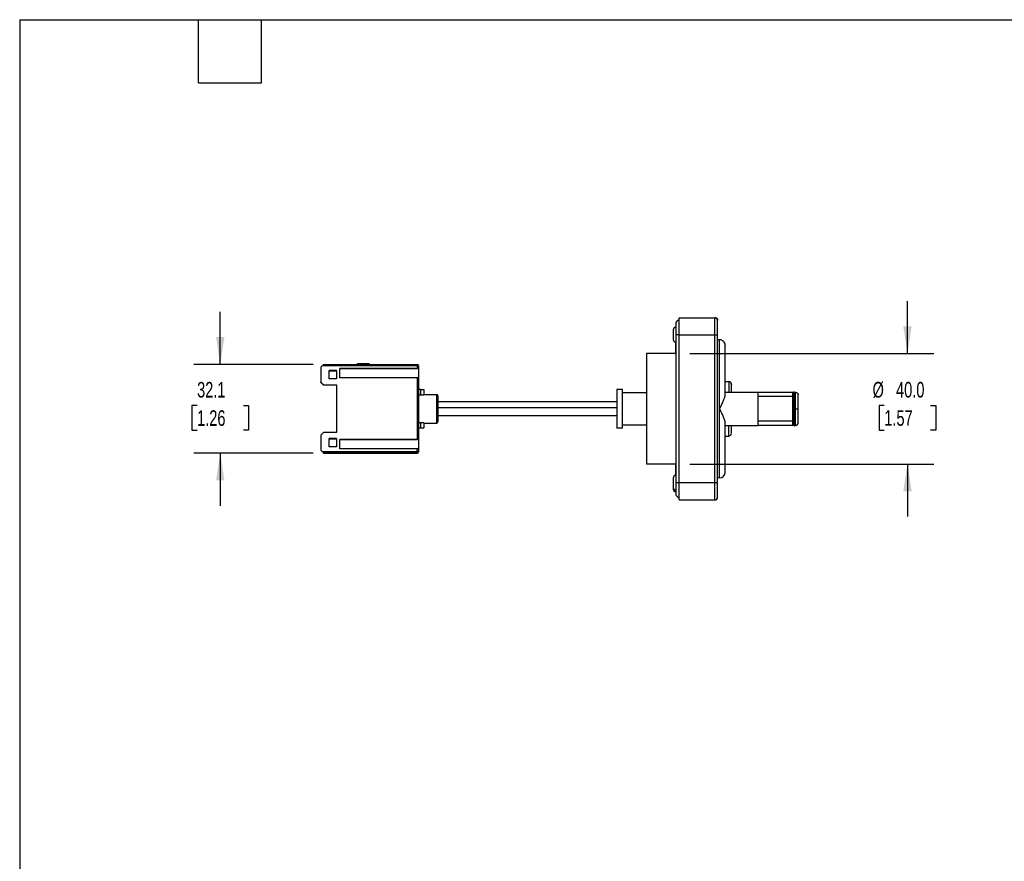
# Model space of a CAD drawing. Header units: millimetres. Extents: x 6 to 273, y 6 to 210.
# Tile 3 of 5: x 6 to 125, y 108 to 210. Entities that reach past the tile are written whole.
import ezdxf

# ---------------------------------------------------------------- set-up
doc = ezdxf.new("R2010")
doc.units = ezdxf.units.MM
doc.layers.add('DIMENSIONS', color=140, linetype='Continuous', lineweight=25)
doc.layers.add('TEXT', color=140, linetype='Continuous', lineweight=25)
doc.styles.add('SLDTEXTSTYLE0', font='TXT', dxfattribs={"width": 0.7})
doc.dimstyles.new('SLDDIMSTYLE1', dxfattribs={"dimtxt": 1.881481, "dimasz": 3.302, "dimexe": 0, "dimexo": 0.0625, "dimgap": 0.47037, "dimtad": 0, "dimtih": 1, "dimtoh": 1, "dimlfac": 3, "dimrnd": 1e-09, "dimzin": 12, "dimdsep": 46, "dimtxsty": 'SLDTEXTSTYLE0', "dimsah": 1, "dimcen": 0.09, "dimadec": 0, "dimazin": 3, "dimtfac": 1, "dimtmove": 0, "dimatfit": 0, "dimfxl": 0, "dimfrac": 2, "dimtolj": 1, "dimtzin": 12, "dimarcsym": 0})
doc.dimstyles.new('SLDDIMSTYLE4', dxfattribs={"dimtxt": 1.881481, "dimasz": 3.302, "dimexe": 0, "dimexo": 0.0625, "dimgap": 0.47037, "dimtad": 0, "dimtih": 1, "dimtoh": 1, "dimlfac": 3, "dimrnd": 1e-09, "dimzin": 4, "dimdsep": 46, "dimtxsty": 'SLDTEXTSTYLE0', "dimsah": 1, "dimcen": 0.09, "dimadec": 0, "dimazin": 1, "dimtfac": 1, "dimtmove": 0, "dimatfit": 0, "dimfxl": 0, "dimfrac": 2, "dimtolj": 1, "dimtzin": 12, "dimarcsym": 0})

# ---------------------------------------------------------------- blocks, each defined once
blk = doc.blocks.new('_D_10')
at = {"layer": 'DIMENSIONS'}
for p, q in [((30.57, 167.93), (30.57, 174.28)), ((41.78, 167.93), (27.39, 167.93)), ((27.77, 162.97), (27.14, 162.97)), ((27.14, 162.97), (27.14, 159.98)), ((33.36, 162.97), (33.99, 162.97)), ((33.99, 162.97), (33.99, 159.98)), ((27.14, 159.98), (27.77, 159.98)), ((33.99, 159.98), (33.36, 159.98)), ((41.78, 157.23), (27.39, 157.23)), ((30.57, 157.23), (30.57, 150.88))]:
    blk.add_line(p, q, dxfattribs=at)
for points in [[(30.57, 167.93), (31.07, 171.23), (30.06, 171.23)], [(30.57, 157.23), (30.06, 153.93), (31.07, 153.93)]]:
    blk.add_solid(points, dxfattribs=at)
at = {"layer": 'DIMENSIONS', "char_height": 1.881, "attachment_point": 1, "style": 'SLDTEXTSTYLE0'}
for s, insert in [('32.1', (27.77, 165.82)), ('1.26', (27.77, 162.4))]:
    blk.add_mtext(s, dxfattribs=dict(at, insert=insert))
blk = doc.blocks.new('_D_11')
at = {"layer": 'DIMENSIONS'}
for p, q in [((113.54, 169.24), (113.54, 175.59)), ((87.26, 169.24), (116.71, 169.24)), ((110.74, 162.98), (110.11, 162.98)), ((110.11, 162.98), (110.11, 159.98)), ((116.33, 162.98), (116.97, 162.98)), ((116.97, 162.98), (116.97, 159.98)), ((110.11, 159.98), (110.74, 159.98)), ((116.97, 159.98), (116.33, 159.98)), ((87.26, 155.91), (116.71, 155.91)), ((113.54, 155.91), (113.54, 149.56))]:
    blk.add_line(p, q, dxfattribs=at)
for points in [[(113.54, 169.24), (114.05, 172.55), (113.03, 172.55)], [(113.54, 155.91), (113.03, 152.61), (114.05, 152.61)]]:
    blk.add_solid(points, dxfattribs=at)
at = {"layer": 'DIMENSIONS', "char_height": 1.881, "attachment_point": 1, "style": 'SLDTEXTSTYLE0'}
for s, insert in [('%%c', (109.32, 165.82)), ('40.0', (112.16, 165.82)), ('1.57', (110.74, 162.41))]:
    blk.add_mtext(s, dxfattribs=dict(at, insert=insert))

msp = doc.modelspace()

# ---------------------------------------------------------------- linework, layer by layer
for p, q in [((85.9869, 171.5112), (85.9869, 173.5778)), ((85.9869, 173.5778), (90.2869, 173.5778)), ((90.2869, 171.5112), (90.2869, 173.5778)), ((85.5502, 172.8278), (85.5502, 171.4945)), ((90.6202, 171.5112), (90.6202, 173.2445)), ((85.2535, 171.5112), (85.2535, 170.9445)), ((85.5502, 171.4945), (85.5502, 153.6612)), ((85.9869, 171.4945), (85.5502, 171.4945)), ((85.9869, 153.6445), (85.9869, 171.5112)), ((85.9869, 171.5112), (90.2869, 171.5112)), ((90.2869, 153.6445), (90.2869, 171.5112)), ((90.2869, 171.5112), (90.6202, 171.5112)), ((90.6202, 153.6445), (90.6202, 171.5112)), ((85.5502, 169.2445), (85.5502, 170.6132)), ((90.8535, 170.9112), (90.6202, 170.9112)), ((85.5502, 169.2445), (82.0202, 169.2445)), ((82.0202, 169.2445), (82.0202, 155.9112)), ((42.7161, 167.5939), (42.8828, 167.7606)), ((54.3495, 167.7606), (42.8828, 167.7606)), ((43.0495, 167.9271), (54.3495, 167.9271)), ((48.4202, 168.0112), (47.2869, 168.0112)), ((54.3495, 167.9271), (54.3495, 167.7606)), ((54.3495, 167.7606), (54.3495, 167.4272)), ((54.5161, 167.7604), (54.5161, 167.4271)), ((42.7161, 167.5939), (42.7161, 165.7939)), ((43.7161, 166.1939), (43.7161, 167.1939)), ((43.7161, 167.1939), (44.5828, 167.1939)), ((44.5828, 167.1933), (43.7161, 167.1933)), ((43.7161, 167.1659), (44.5828, 167.1659)), ((44.5828, 167.1653), (43.7161, 167.1653)), ((44.5828, 167.1939), (44.5828, 166.1939)), ((45.0161, 167.4272), (54.3495, 167.4272)), ((45.0161, 166.3273), (45.0161, 167.4272)), ((54.5161, 167.4269), (45.0161, 167.4269)), ((54.5161, 167.4271), (54.5161, 167.4269)), ((54.5161, 167.4269), (54.5161, 166.3271)), ((42.7161, 165.7939), (43.0495, 165.4606)), ((42.7161, 165.7939), (42.7161, 165.7933)), ((42.7161, 165.7933), (43.0495, 165.46)), ((42.7161, 165.7659), (42.7161, 165.7933)), ((43.0495, 165.4325), (42.7161, 165.7659)), ((42.7161, 165.7653), (42.7161, 165.7659)), ((43.0495, 165.432), (42.7161, 165.7653)), ((43.0495, 165.4606), (44.5828, 165.4606)), ((43.0495, 165.4606), (43.0495, 165.46)), ((43.0495, 165.46), (44.5828, 165.46)), ((44.5828, 165.4325), (43.0495, 165.4325)), ((43.0495, 165.432), (43.0495, 165.4325)), ((44.5828, 165.432), (43.0495, 165.432)), ((44.5828, 166.1939), (43.7161, 166.1939)), ((44.5828, 165.4606), (44.5828, 159.7273)), ((54.3495, 166.3273), (45.0161, 166.3273)), ((54.3495, 166.3273), (54.3495, 158.8606)), ((54.5161, 166.3271), (54.5161, 158.8604)), ((91.5202, 165.8778), (91.9535, 165.8778)), ((91.9535, 165.8778), (91.9535, 164.5778)), ((54.5161, 164.2945), (54.5202, 164.2945)), ((54.5202, 164.2945), (54.5202, 164.8945)), ((54.7869, 164.2737), (54.7869, 164.8945)), ((54.7869, 164.8945), (55.1535, 164.8945)), ((54.7869, 164.2737), (55.1535, 164.2737)), ((55.1535, 164.8945), (55.1535, 164.2737)), ((55.1535, 164.2945), (56.6869, 164.2945)), ((56.6869, 164.2945), (56.6869, 162.5778)), ((79.1202, 164.9112), (78.4535, 164.9112)), ((79.1202, 160.2445), (79.1202, 164.9112)), ((79.1202, 164.5278), (82.0202, 164.5278)), ((91.5202, 164.5778), (95.5202, 164.5778)), ((95.5202, 164.5778), (99.6869, 164.5778)), ((99.6869, 164.5778), (99.6869, 164.4339)), ((99.6869, 164.5778), (99.8535, 164.5778)), ((99.8535, 160.5778), (99.8535, 164.5778)), ((99.8535, 164.5778), (100.0202, 164.5778)), ((100.0202, 162.5778), (100.0202, 164.5778)), ((78.4535, 163.4112), (56.8535, 163.4112)), ((99.6869, 164.0445), (95.5202, 164.0445)), ((56.6869, 162.5778), (56.6869, 160.8612)), ((56.8535, 162.5778), (56.6869, 162.5778)), ((56.8535, 162.7445), (78.4535, 162.7445)), ((56.8535, 162.5778), (56.8535, 162.6241)), ((78.4535, 161.7445), (56.8535, 161.7445)), ((90.8535, 154.2445), (90.8535, 162.5778)), ((100.0202, 162.5778), (100.3535, 162.5778)), ((100.0202, 160.5778), (100.0202, 162.5778)), ((54.5161, 160.8612), (54.5202, 160.8612)), ((54.5202, 160.8612), (54.5202, 160.2612)), ((55.1535, 160.882), (54.7869, 160.882)), ((54.7869, 160.2612), (54.7869, 160.882)), ((55.1535, 160.882), (55.1535, 160.2612)), ((55.1535, 160.8612), (56.6869, 160.8612)), ((79.1202, 160.6278), (82.0202, 160.6278)), ((91.5202, 160.5778), (95.5202, 160.5778)), ((91.9535, 159.2778), (91.9535, 160.5778)), ((95.5202, 161.1112), (99.6869, 161.1112)), ((99.6869, 160.5778), (95.5202, 160.5778)), ((99.6869, 160.5778), (99.6869, 160.7223)), ((99.8535, 160.5778), (99.6869, 160.5778)), ((99.8535, 160.5778), (100.0202, 160.5778)), ((43.0495, 159.7273), (42.7161, 159.3939)), ((42.7161, 159.3939), (42.7161, 157.5939)), ((44.5828, 159.7273), (43.0495, 159.7273)), ((54.7869, 160.2612), (55.1535, 160.2612)), ((79.1202, 160.2445), (78.4535, 160.2445)), ((43.7161, 158.9939), (44.5828, 158.9939)), ((43.7161, 157.9939), (43.7161, 158.9939)), ((44.5828, 158.9933), (43.7161, 158.9933)), ((43.7161, 158.9659), (44.5828, 158.9659)), ((44.5828, 158.9653), (43.7161, 158.9653)), ((44.5828, 158.9939), (44.5828, 157.9939)), ((45.0161, 157.7606), (45.0161, 158.8606)), ((45.0161, 158.8606), (54.3495, 158.8606)), ((54.5161, 158.8602), (45.0161, 158.8602)), ((54.5161, 158.8604), (54.5161, 158.8602)), ((54.5161, 158.8602), (54.5161, 157.7604)), ((91.5202, 159.2778), (91.9535, 159.2778)), ((42.7161, 157.5939), (42.8828, 157.4273)), ((42.7161, 157.5939), (42.7161, 157.5933)), ((42.7161, 157.5933), (43.0495, 157.26)), ((42.8828, 157.4273), (54.3495, 157.4273)), ((43.0495, 157.2604), (43.0495, 157.26)), ((54.3495, 157.2604), (43.0495, 157.2604)), ((43.0495, 157.26), (44.5828, 157.26)), ((43.0495, 157.2322), (54.3495, 157.2322)), ((43.0495, 157.2322), (43.0495, 157.2322)), ((54.3495, 157.2322), (43.0495, 157.2322)), ((44.5828, 157.9939), (43.7161, 157.9939)), ((44.5828, 157.26), (44.5828, 157.2586)), ((44.5828, 157.2586), (50.5161, 157.2586)), ((44.5828, 157.234), (44.5828, 157.2586)), ((44.5828, 157.234), (44.5828, 157.2325)), ((50.5161, 157.234), (44.5828, 157.234)), ((54.3495, 157.7606), (45.0161, 157.7606)), ((50.5161, 157.2586), (50.5161, 157.2469)), ((50.5161, 157.2469), (51.0161, 157.2463)), ((50.5161, 157.2469), (50.5161, 157.2386)), ((51.0161, 157.2392), (50.5161, 157.2386)), ((50.5161, 157.2386), (50.5161, 157.234)), ((51.0161, 157.2463), (53.5161, 157.2463)), ((51.0161, 157.2392), (51.0161, 157.2463)), ((53.5161, 157.2392), (51.0161, 157.2392)), ((53.5161, 157.2463), (54.0161, 157.2457)), ((53.5161, 157.2463), (53.5161, 157.2392)), ((54.0161, 157.2398), (53.5161, 157.2392)), ((54.0161, 157.2457), (54.0161, 157.2398)), ((54.3495, 157.4273), (54.3495, 157.7606)), ((54.3495, 157.4273), (54.3495, 157.2604)), ((54.3495, 157.2604), (54.3495, 157.2322)), ((54.3495, 157.2322), (54.3495, 157.2322)), ((54.5161, 157.7604), (54.5161, 157.4271)), ((54.5161, 157.4271), (54.5161, 157.3988)), ((85.5502, 155.9112), (82.0202, 155.9112)), ((85.5502, 154.5425), (85.5502, 155.9112)), ((85.2535, 153.6445), (85.2535, 153.0778)), ((85.5502, 153.6612), (85.5502, 152.3278)), ((85.5502, 153.6612), (85.9869, 153.6612)), ((90.2869, 153.6445), (85.9869, 153.6445)), ((85.9869, 151.5778), (85.9869, 153.6445)), ((90.2869, 151.5778), (90.2869, 153.6445)), ((90.8535, 154.2445), (90.6202, 154.2445)), ((85.2535, 153.0778), (85.2535, 152.8944)), ((85.9869, 151.5778), (90.2869, 151.5778))]:
    msp.add_line(p, q)
for centre, radius, start, end in [((90.2869, 173.2445), 0.3333, 0, 90), ((85.5869, 172.0778), 0.3333, 96.315316, 180.001308), ((85.9869, 172.8278), 0.4367, 90, 180), ((85.5869, 170.9445), 0.3333, 180, 263.684684), ((90.8535, 170.2445), 0.6667, 0, 90.000021), ((47.2869, 167.6778), 0.3333, 90, 131.613522), ((48.4202, 167.6778), 0.3333, 48.386478, 90), ((54.3495, 167.7604), 0.1667, 0.00002, 90.00002), ((54.3911, 132.3475), 35.4131, 89.797759, 90.067414), ((54.3911, 132.0142), 35.4131, 89.797759, 90.067414), ((54.3911, 130.9142), 35.4131, 89.797759, 90.067414), ((91.9535, 165.5445), 0.3333, 0, 90), ((56.6869, 164.1278), 0.1667, 0, 90), ((99.8535, 164.4112), 0.1667, 90, 180.000014), ((56.6869, 161.0278), 0.1667, 270, 0), ((100.0202, 160.9112), 0.3333, 270, 0.000003), ((91.9535, 159.6112), 0.3333, 270, 360), ((54.3911, 123.4475), 35.4131, 89.797759, 90.067414), ((54.3911, 122.3475), 35.4131, 89.797759, 90.067414), ((54.3911, 122.0142), 35.4131, 89.797759, 90.067414), ((54.3495, 157.4271), 0.1667, 269.99998, 359.99998), ((54.3495, 157.3988), 0.1667, 269.99998, 359.99998), ((90.8535, 154.9112), 0.6667, 270, 359.999622), ((85.5869, 154.2112), 0.3333, 96.315316, 180.001308), ((85.5869, 153.0778), 0.3333, 180, 263.684684), ((85.5869, 152.8944), 0.3333, 180, 263.684684), ((85.9869, 152.3278), 0.4367, 180, 270), ((90.2869, 151.9112), 0.3333, 270, 0.000002)]:
    msp.add_arc(centre, radius, start, end)
for points, knots in [([(90.2869, 173.5778), (90.3741, 173.5778), (90.4609, 173.5419), (90.5843, 173.4185), (90.6202, 173.3318), (90.6202, 173.2445)], [0, 0, 0, 0, 0.5, 0.5, 1, 1, 1, 1]), ([(90.6202, 171.5112), (90.6202, 171.7154), (90.6202, 171.9358), (90.6202, 172.2559), (90.6202, 172.3606), (90.6202, 172.5588), (90.6202, 172.6522), (90.6202, 172.8214), (90.6202, 172.8972), (90.6202, 173.0268), (90.6202, 173.0806), (90.6202, 173.2073), (90.6202, 173.2445), (90.6202, 173.2445)], [0, 0, 0, 0, 0.25, 0.25, 0.375, 0.375, 0.5, 0.5, 0.625, 0.625, 0.75, 0.75, 1, 1, 1, 1]), ([(85.2535, 172.0778), (85.2535, 172.0778), (85.2535, 172.0631), (85.2535, 172.0063), (85.2535, 171.9643), (85.2535, 171.8594), (85.2535, 171.7966), (85.2535, 171.6595), (85.2535, 171.5853), (85.2535, 171.5112)], [0, 0, 0, 0, 0.25, 0.25, 0.5, 0.5, 0.75, 0.75, 1, 1, 1, 1]), ([(90.8535, 162.5778), (90.8535, 163.1233), (90.8535, 163.6687), (90.8535, 164.7385), (90.8535, 165.263), (90.8535, 166.2708), (90.8535, 166.7541), (90.8535, 167.6611), (90.8535, 168.0847), (90.8535, 168.8561), (90.8535, 169.2037), (90.8535, 169.8098), (90.8535, 170.0681), (90.8535, 170.4856), (90.8535, 170.6446), (90.8535, 170.8575), (90.8535, 170.9112), (90.8535, 170.9112)], [0, 0, 0, 0, 0.125, 0.125, 0.25, 0.25, 0.375, 0.375, 0.5, 0.5, 0.625, 0.625, 0.75, 0.75, 0.875, 0.875, 1, 1, 1, 1]), ([(91.5202, 164.4427), (91.5202, 164.689), (91.5202, 165.1998), (91.5202, 165.9592), (91.5202, 166.7302), (91.5202, 167.4905), (91.5202, 168.1725), (91.5202, 168.7628), (91.5202, 169.2557), (91.5202, 169.6664), (91.5202, 169.9821), (91.5202, 170.1749), (91.5202, 170.2581), (91.5202, 170.2389), (91.5202, 170.2362)], [0, 0, 0, 0, 0.07555316, 0.15668087, 0.24350156, 0.33600061, 0.43399179, 0.51959033, 0.60838824, 0.6999228, 0.79362296, 0.88882457, 0.98479507, 1, 1, 1, 1]), ([(43.0495, 167.9271), (43.0494, 167.9271), (43.0458, 167.9235), (43.0296, 167.9073), (43.0169, 167.8946), (42.9843, 167.8621), (42.9646, 167.8424), (42.9236, 167.8014), (42.9024, 167.7802), (42.8828, 167.7606)], [0, 0, 0, 0, 0.25, 0.25, 0.5, 0.5, 0.75, 0.75, 1, 1, 1, 1]), ([(92.2869, 164.5778), (92.2869, 164.6972), (92.2869, 164.9433), (92.2869, 165.2315), (92.2869, 165.4384), (92.2869, 165.5429), (92.2869, 165.5332), (92.2869, 165.5301)], [0, 0, 0, 0, 0.206182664, 0.425139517, 0.654186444, 0.889679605, 1, 1, 1, 1]), ([(54.7869, 164.8945), (54.7171, 164.8945), (54.6477, 164.8945), (54.5489, 164.8945), (54.5202, 164.8945), (54.5202, 164.8945)], [0, 0, 0, 0, 0.5, 0.5, 1, 1, 1, 1]), ([(54.5202, 164.2945), (54.5205, 164.2944), (54.521, 164.2943), (54.526, 164.2934), (54.5351, 164.2919), (54.5496, 164.2899), (54.5703, 164.2873), (54.6018, 164.2836), (54.6446, 164.2795), (54.6955, 164.2763), (54.743, 164.2741), (54.773, 164.2738), (54.7869, 164.2737)], [0, 0, 0, 0, 0.06457863, 0.13664088, 0.21620319, 0.3032769, 0.39786972, 0.49998675, 0.65109309, 0.78478788, 0.90108017, 1, 1, 1, 1]), ([(56.8535, 164.1252), (56.8535, 164.1181), (56.8535, 164.1033), (56.8535, 163.9554), (56.8535, 163.7125), (56.8535, 163.3854), (56.8535, 163.0138), (56.8535, 162.7524), (56.8535, 162.6241)], [0, 0, 0, 0, 0.15174625, 0.3193103, 0.49517223, 0.67084146, 0.83845677, 1, 1, 1, 1]), ([(78.4535, 164.9112), (78.4535, 164.9112), (78.4535, 164.8504), (78.4535, 164.6167), (78.4535, 164.4437), (78.4535, 164.0118), (78.4535, 163.753), (78.4535, 163.1886), (78.4535, 162.8833), (78.4535, 162.5778)], [0, 0, 0, 0, 0.25, 0.25, 0.5, 0.5, 0.75, 0.75, 1, 1, 1, 1]), ([(90.8535, 162.5778), (90.8676, 162.6058), (90.8947, 162.6595), (90.9336, 162.7369), (90.9692, 162.8078), (91.0013, 162.8722), (91.0301, 162.9301), (91.0556, 162.9816), (91.1108, 163.0936), (91.19, 163.2563), (91.2921, 163.4762), (91.3796, 163.6784), (91.4424, 163.8447), (91.481, 163.9678), (91.5035, 164.0581), (91.5175, 164.1383), (91.5193, 164.1857), (91.5202, 164.2086)], [0, 0, 0, 0, 0.046074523, 0.088662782, 0.127758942, 0.163361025, 0.195470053, 0.224089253, 0.249223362, 0.383039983, 0.499219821, 0.631664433, 0.749096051, 0.817799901, 0.882425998, 0.943108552, 1, 1, 1, 1]), ([(95.5202, 160.5778), (95.5202, 160.5778), (95.5202, 160.6299), (95.5202, 160.8303), (95.5202, 160.9785), (95.5202, 161.3487), (95.5202, 161.5706), (95.5202, 162.0543), (95.5202, 162.316), (95.5202, 162.8396), (95.5202, 163.1013), (95.5202, 163.5851), (95.5202, 163.8069), (95.5202, 164.1772), (95.5202, 164.3254), (95.5202, 164.5258), (95.5202, 164.5778), (95.5202, 164.5778)], [0, 0, 0, 0, 0.125, 0.125, 0.25, 0.25, 0.375, 0.375, 0.5, 0.5, 0.625, 0.625, 0.75, 0.75, 0.875, 0.875, 1, 1, 1, 1]), ([(99.6869, 160.7451), (99.6869, 160.7479), (99.6869, 160.768), (99.6869, 160.819), (99.6869, 160.8514), (99.6869, 160.8694), (99.6869, 160.8774), (99.6869, 160.8829), (99.6869, 160.8855), (99.6869, 160.9122), (99.6869, 160.952), (99.6869, 160.9979), (99.6869, 161.0299), (99.6869, 161.0464), (99.6869, 161.1345), (99.6869, 161.2156), (99.6869, 161.3507), (99.6869, 161.4213), (99.6869, 161.509), (99.6869, 161.5478), (99.6869, 161.5739), (99.6869, 161.5874), (99.6869, 161.6522), (99.6869, 161.7321), (99.6869, 161.8291), (99.6869, 161.8715), (99.6869, 161.9), (99.6869, 161.9149), (99.6869, 161.9837), (99.6869, 162.0674), (99.6869, 162.1673), (99.6869, 162.2178), (99.6869, 162.2396), (99.6869, 162.2541), (99.6869, 162.2619), (99.6869, 162.3781), (99.6869, 162.4894), (99.6869, 162.6559), (99.6869, 162.739), (99.6869, 162.8353), (99.6869, 162.8766), (99.6869, 162.904), (99.6869, 162.917), (99.6869, 162.9892), (99.6869, 163.0747), (99.6869, 163.1725), (99.6869, 163.214), (99.6869, 163.2416), (99.6869, 163.2549), (99.6869, 163.3258), (99.6869, 163.4089), (99.6869, 163.4889), (99.6869, 163.5416), (99.6869, 163.5672), (99.6869, 163.6974), (99.6869, 163.7942), (99.6869, 163.9261), (99.6869, 163.9884), (99.6869, 164.0547), (99.6869, 164.0817), (99.6869, 164.0995), (99.6869, 164.1084), (99.6869, 164.15), (99.6869, 164.1959), (99.6869, 164.2425), (99.6869, 164.2609), (99.6869, 164.2728), (99.6869, 164.2789), (99.6869, 164.3058), (99.6869, 164.334), (99.6869, 164.3599), (99.6869, 164.371), (99.6869, 164.3754), (99.6869, 164.3783), (99.6869, 164.3797), (99.6869, 164.4011), (99.6869, 164.4112), (99.6869, 164.4112)], [0, 0, 0, 0, 0.0625, 0.09375, 0.109375, 0.1171875, 0.12109375, 0.12109375, 0.125, 0.125, 0.15625, 0.171875, 0.171875, 0.1875, 0.1875, 0.25, 0.25, 0.28125, 0.296875, 0.3046875, 0.3046875, 0.3125, 0.3125, 0.34375, 0.359375, 0.3671875, 0.3671875, 0.375, 0.375, 0.40625, 0.421875, 0.4296875, 0.43359375, 0.43359375, 0.4375, 0.4375, 0.5, 0.5, 0.53125, 0.546875, 0.5546875, 0.5546875, 0.5625, 0.5625, 0.59375, 0.609375, 0.6171875, 0.6171875, 0.625, 0.625, 0.65625, 0.671875, 0.671875, 0.6875, 0.6875, 0.75, 0.75, 0.78125, 0.796875, 0.8046875, 0.8046875, 0.8125, 0.8125, 0.84375, 0.859375, 0.8671875, 0.8671875, 0.875, 0.875, 0.90625, 0.921875, 0.9296875, 0.93359375, 0.93359375, 0.9375, 0.9375, 1, 1, 1, 1]), ([(100.0202, 164.5778), (100.1075, 164.5778), (100.1942, 164.5419), (100.3176, 164.4185), (100.3535, 164.3318), (100.3535, 164.2445)], [0, 0, 0, 0, 0.5, 0.5, 1, 1, 1, 1]), ([(100.3535, 162.5778), (100.3535, 162.7743), (100.3535, 162.9862), (100.3535, 163.2939), (100.3535, 163.3946), (100.3535, 163.5851), (100.3535, 163.675), (100.3535, 163.8377), (100.3535, 163.9105), (100.3535, 164.0351), (100.3535, 164.0869), (100.3535, 164.2087), (100.3535, 164.2445), (100.3535, 164.2445)], [0, 0, 0, 0, 0.25, 0.25, 0.375, 0.375, 0.5, 0.5, 0.625, 0.625, 0.75, 0.75, 1, 1, 1, 1]), ([(56.8535, 162.5778), (56.8535, 162.4802), (56.8535, 162.3363), (56.8535, 162.1727), (56.8535, 162.092), (56.8535, 162.0577), (56.8535, 162.0348), (56.8535, 162.024), (56.8535, 161.9639), (56.8535, 161.8934), (56.8535, 161.8253), (56.8535, 161.7805), (56.8535, 161.7587), (56.8535, 161.6479), (56.8535, 161.5652), (56.8535, 161.4524), (56.8535, 161.3991), (56.8535, 161.3503), (56.8535, 161.3187), (56.8535, 161.3031), (56.8535, 161.26), (56.8535, 161.2203), (56.8535, 161.1799), (56.8535, 161.1612), (56.8535, 161.1535), (56.8535, 161.1484), (56.8535, 161.1457), (56.8535, 161.0695), (56.8535, 161.031), (56.8535, 161.028)], [0, 0, 0, 0, 0.0625, 0.09375, 0.109375, 0.1171875, 0.1171875, 0.125, 0.125, 0.15625, 0.171875, 0.171875, 0.1875, 0.1875, 0.25, 0.25, 0.28125, 0.296875, 0.296875, 0.3125, 0.3125, 0.34375, 0.359375, 0.3671875, 0.37109375, 0.37109375, 0.375, 0.375, 0.5, 0.5, 0.5, 0.5]), ([(78.4535, 162.5778), (78.4535, 162.2724), (78.4535, 161.9671), (78.4535, 161.4027), (78.4535, 161.1439), (78.4535, 160.7119), (78.4535, 160.539), (78.4535, 160.3052), (78.4535, 160.2445), (78.4535, 160.2445)], [0, 0, 0, 0, 0.25, 0.25, 0.5, 0.5, 0.75, 0.75, 1, 1, 1, 1]), ([(91.5202, 160.9471), (91.52, 160.9582), (91.5196, 160.9809), (91.5161, 161.0171), (91.5107, 161.0556), (91.5029, 161.0968), (91.4928, 161.1406), (91.4805, 161.187), (91.4658, 161.2362), (91.4357, 161.3286), (91.3796, 161.4773), (91.2921, 161.6795), (91.19, 161.8994), (91.0997, 162.085), (91.0165, 162.2533), (90.9413, 162.4036), (90.8847, 162.5159), (90.8535, 162.5778)], [0, 0, 0, 0, 0.02798732, 0.05690248, 0.08676622, 0.11759817, 0.14941685, 0.18223966, 0.2160828, 0.2509613, 0.36837421, 0.50083292, 0.61698386, 0.75082477, 0.81481226, 0.89786942, 1, 1, 1, 1]), ([(100.3535, 160.9123), (100.3535, 160.9193), (100.3535, 160.9613), (100.3535, 161.1312), (100.3535, 161.2596), (100.3535, 161.5824), (100.3535, 161.7758), (100.3535, 162.1777), (100.3535, 162.385), (100.3535, 162.5778)], [0, 0, 0, 0, 0.25, 0.25, 0.5, 0.5, 0.75, 0.75, 1, 1, 1, 1]), ([(54.7869, 160.882), (54.7779, 160.8819), (54.7589, 160.8818), (54.7292, 160.8809), (54.6971, 160.8794), (54.6635, 160.8774), (54.6295, 160.8747), (54.5924, 160.871), (54.5587, 160.867), (54.5347, 160.8638), (54.5222, 160.8616), (54.5208, 160.8613), (54.5202, 160.8612)], [0, 0, 0, 0, 0.06404475, 0.13581318, 0.21532173, 0.30258147, 0.39759978, 0.50038138, 0.65059769, 0.7839288, 0.90038579, 1, 1, 1, 1]), ([(91.5202, 154.9112), (91.5202, 154.9112), (91.5202, 155.0527), (91.5202, 155.6034), (91.5202, 156.0125), (91.5202, 157.054), (91.5202, 157.6862), (91.5202, 159.1052), (91.5202, 159.8918), (91.5202, 160.713)], [0, 0, 0, 0, 0.25, 0.25, 0.5, 0.5, 0.75, 0.75, 1, 1, 1, 1]), ([(92.2869, 159.6255), (92.2869, 159.6232), (92.2869, 159.6164), (92.2869, 159.7263), (92.2869, 159.9341), (92.2869, 160.2189), (92.2869, 160.4606), (92.2869, 160.5778)], [0, 0, 0, 0, 0.12728366, 0.35829815, 0.58288372, 0.79762334, 1, 1, 1, 1]), ([(99.6869, 160.7445), (99.6869, 160.7249), (99.6904, 160.7037), (99.7067, 160.6626), (99.7194, 160.6429), (99.752, 160.6104), (99.7717, 160.5977), (99.8127, 160.5814), (99.8339, 160.5778), (99.8535, 160.5778)], [0, 0, 0, 0, 0.25, 0.25, 0.5, 0.5, 0.75, 0.75, 1, 1, 1, 1]), ([(54.5202, 160.2612), (54.5202, 160.2612), (54.5489, 160.2612), (54.6477, 160.2612), (54.7171, 160.2612), (54.7869, 160.2612)], [0, 0, 0, 0, 0.5, 0.5, 1, 1, 1, 1]), ([(43.0495, 157.2604), (43.0495, 157.2604), (43.0459, 157.264), (43.0296, 157.2803), (43.0169, 157.2931), (42.9844, 157.3256), (42.9647, 157.3454), (42.9236, 157.3864), (42.9024, 157.4076), (42.8828, 157.4273)], [0, 0, 0, 0, 0.25, 0.25, 0.5, 0.5, 0.75, 0.75, 1, 1, 1, 1]), ([(43.0495, 157.2322), (43.0487, 157.2329), (43.0476, 157.2339), (43.0387, 157.2429), (43.0362, 157.2454)], [0, 0, 0, 0, 0.72100107, 1, 1, 1, 1]), ([(85.2535, 154.2112), (85.2535, 154.2112), (85.2535, 154.1964), (85.2535, 154.1396), (85.2535, 154.0976), (85.2535, 153.9927), (85.2535, 153.9299), (85.2535, 153.7928), (85.2535, 153.7187), (85.2535, 153.6445)], [0, 0, 0, 0, 0.25, 0.25, 0.5, 0.5, 0.75, 0.75, 1, 1, 1, 1]), ([(90.6202, 153.6445), (90.6202, 153.6445), (90.5843, 153.6445), (90.4609, 153.6445), (90.3741, 153.6445), (90.2869, 153.6445)], [0, 0, 0, 0, 0.5, 0.5, 1, 1, 1, 1]), ([(90.6202, 151.9112), (90.6202, 151.9112), (90.6202, 151.9484), (90.6202, 152.0751), (90.6202, 152.1289), (90.6202, 152.2585), (90.6202, 152.3342), (90.6202, 152.5035), (90.6202, 152.5969), (90.6202, 152.7951), (90.6202, 152.8998), (90.6202, 153.2198), (90.6202, 153.4402), (90.6202, 153.6445)], [0, 0, 0, 0, 0.25, 0.25, 0.375, 0.375, 0.5, 0.5, 0.625, 0.625, 0.75, 0.75, 1, 1, 1, 1])]:
    msp.add_open_spline(points, degree=3, knots=knots)
for points in [[(91.5202, 164.2086), (91.5202, 164.2869), (91.5202, 164.3649), (91.5202, 164.4427)], [(91.5202, 160.713), (91.5202, 160.7907), (91.5202, 160.8688), (91.5202, 160.9471)]]:
    msp.add_open_spline(points, degree=3)
at = {"layer": 'TEXT'}
for p, q in [((6.35, 209.55), (273.05, 209.55)), ((6.35, 209.55), (6.35, 6.35)), ((27.94, 201.93), (27.94, 209.55)), ((35.56, 201.93), (35.56, 209.55)), ((27.94, 201.93), (35.56, 201.93))]:
    msp.add_line(p, q, dxfattribs=at)

# ---------------------------------------------------------------- dimensions: what is measured, and where the dimension line sits
at = {"layer": 'DIMENSIONS'}
dim = msp.add_linear_dim(base=(113.5384, 155.9112), p1=(85.9869, 169.2445), p2=(85.9869, 155.9112), angle=90, text='%%c<>', dimstyle='SLDDIMSTYLE4', dxfattribs=at)
dim.commit()
dim.dimension.update_dxf_attribs({"geometry": '_D_11', "text_midpoint": (113.5384, 162.9755), "dimtype": 160})
dim = msp.add_linear_dim(base=(30.5651, 157.2325), p1=(43.0495, 167.9271), p2=(43.0495, 157.2325), angle=90, dimstyle='SLDDIMSTYLE1', dxfattribs=at)
dim.commit()
dim.dimension.update_dxf_attribs({"geometry": '_D_10', "text_midpoint": (30.5651, 162.9755), "dimtype": 160})

doc.saveas('drawing.dxf')
